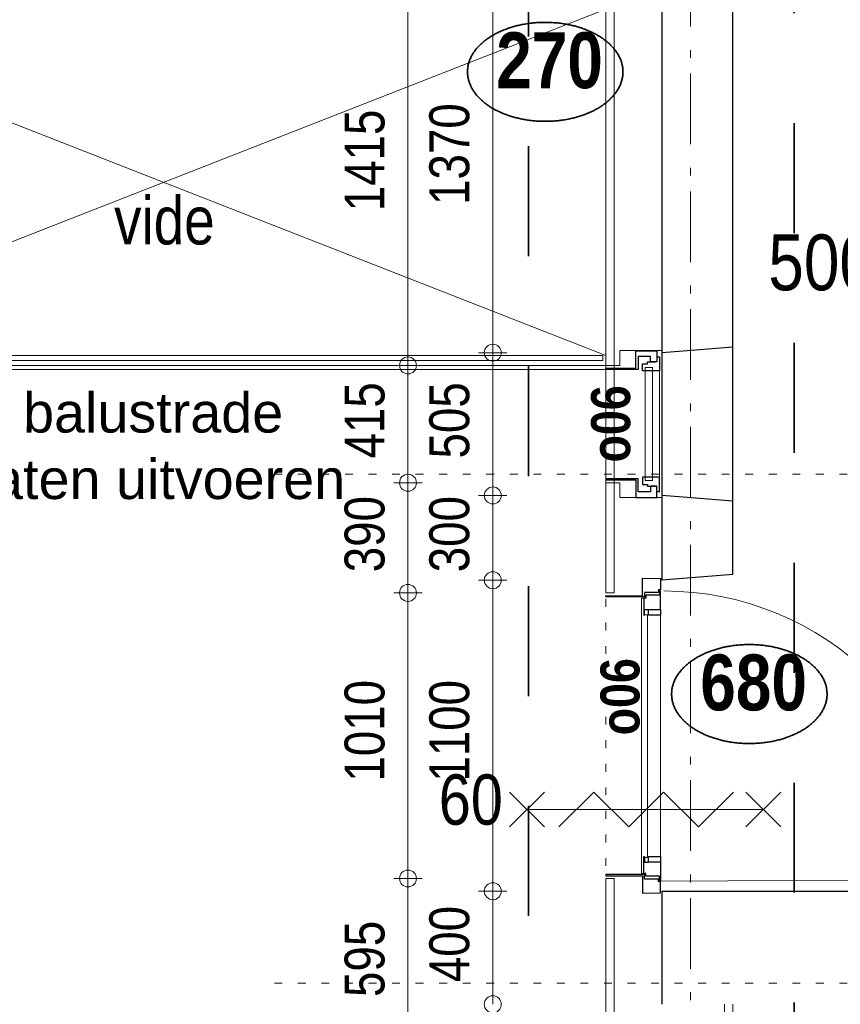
# Model space of a CAD drawing. Header units: millimetres. Extents: x 18442 to 242186, y -49554 to 63508.
# Tile 141 of 175: x 214562 to 217466, y -1673 to 1810. Entities that reach past the tile are written whole.
import ezdxf
from ezdxf.enums import TextEntityAlignment as Align

# ---------------------------------------------------------------- set-up
doc = ezdxf.new("R2010")
doc.units = ezdxf.units.MM
doc.header["$LTSCALE"] = 400
doc.header["$PDMODE"] = 1
doc.header["$PDSIZE"] = 15
for name, pattern in [('STYLE_01', [0.416641, 0.208282, -0.208359]), ('STYLE_05', [0.208282, 0.069427, -0.138855]), ('STYLE_06', [1.041641, 0.625, -0.208282, 0.069427, -0.138931]), ('STYLE_22', [1.944444, 0.972222, -0.972222])]:
    doc.linetypes.add(name, pattern=pattern)
for name, color, linetype, lineweight in [('1800_GRID', 9, 'STYLE_01', 9), ('BA-Brandveiligheid', 7, 'Continuous', 15), ('Binnenkozijnen', 140, 'Continuous', 15), ('Buitenkozijnen', 140, 'Continuous', 15), ('Detailaanduiding', 5, 'Continuous', 70), ('Dimension-Buitengevel', 92, 'Continuous', 25), ('Fragmentaanduiding', 1, 'STYLE_22', 35), ('Kozijnmerken', 43, 'Continuous', 9), ('mat-beton (ihwg)', 5, 'Continuous', 25), ('mat-glas-hor', 140, 'Continuous', 15), ('mat-multiplex-hor', 140, 'Continuous', 15), ('mat-naaldhout', 140, 'Continuous', 15), ('None', 7, 'Continuous', 9), ('Tekst', 140, 'Continuous', 15)]:
    doc.layers.add(name, color=color, linetype=linetype, lineweight=lineweight)
doc.layers.get('Kozijnmerken').off()
doc.styles.add('Abadi MT Condensed Light', font='txt', dxfattribs={"height": 176.388889})
doc.styles.add('Arial', font='arial.ttf', dxfattribs={"height": 176.388889})
doc.styles.add('Arial Narrow', font='ARIALN.TTF', dxfattribs={"height": 211.666667})
doc.styles.add('Arial Narrow (bold)', font='ARIALNB.TTF', dxfattribs={"height": 172.861111})
doc.styles.get("Standard").update_dxf_attribs({"font": 'arial.ttf'})

# ---------------------------------------------------------------- blocks, each defined once
blk = doc.blocks.new('060min zelfsluitend X')
at = {"layer": 'BA-Brandveiligheid', "color": 7, "linetype": 'Continuous', "lineweight": 15}
for p, q in [((-480.2, 61.7), (-356.7, -61.7)), ((-480.2, -61.7), (-356.7, 61.7)), ((480.2, 61.7), (356.7, -61.7)), ((480.2, -61.7), (356.7, 61.7))]:
    blk.add_line(p, q, dxfattribs=at)
at = {"layer": 'None', "color": 7, "linetype": 'Continuous', "lineweight": 15}
for p, q in [((-305.3, -61.7), (-181.8, 61.7)), ((-58.3, -61.7), (-181.8, 61.7)), ((-58.3, -61.7), (65.2, 61.7)), ((188.6, -61.7), (65.2, 61.7)), ((188.6, -61.7), (312.1, 61.7)), ((-418.5, 0), (418.5, 0))]:
    blk.add_line(p, q, dxfattribs=at)
at = {"layer": 'BA-Brandveiligheid', "color": 43, "insert": (-730.2, 124.2), "char_height": 177.8, "attachment_point": 1, "style": 'Arial Narrow'}
blk.add_mtext('60', dxfattribs=at)
blk = doc.blocks.new('*U1403')
at = {"layer": '1800_GRID', "color": 8, "linetype": 'Continuous', "lineweight": 5}
for p in [(37691.1, 7470.3), (37691.1, 6950.3), (37691.1, 6910.3), (37691.1, 6230.2), (37691.1, 6190.2), (37691.1, 5670.2)]:
    blk.add_point(p, dxfattribs=at)
at = {"layer": 'Buitenkozijnen', "color": 92, "linetype": 'Continuous', "lineweight": 25}
for p, q in [((37691.1, 6900), (37441.1, 6880)), ((37691.1, 6355), (37441.1, 6375))]:
    blk.add_line(p, q, dxfattribs=at)
at = {"layer": 'Buitenkozijnen', "color": 43, "linetype": 'Continuous', "lineweight": 9}
blk.add_lwpolyline([(37291.1, 6367.5), (37291.1, 6420), (37241.1, 6420), (37241.1, 6835), (37291.1, 6835), (37291.1, 6887.5), (37441.1, 6887.5), (37441.1, 6880), (37691.1, 6900), (37691.1, 6355), (37441.1, 6375), (37441.1, 6367.5)], close=True, dxfattribs=at)
at = {"layer": 'None', "color": 8, "linetype": 'Continuous', "lineweight": 5}
blk.add_line((37431.1, 6815.8), (37431.1, 6439.3), dxfattribs=at)
at = {"layer": 'None', "color": 92, "linetype": 'Continuous', "lineweight": 25}
for points in [[(37421.1, 6886.8), (37421.1, 6847.8), (37399.4, 6847.8), (37399.4, 6866.8), (37356.1, 6866.8), (37356.1, 6821), (37241.1, 6821), (37241.1, 6825), (37347.1, 6825), (37347.1, 6886.8), (37366.1, 6886.8), (37366.1, 6886.8)], [(37421.1, 6368.3), (37421.1, 6407.3), (37399.4, 6407.3), (37399.4, 6388.3), (37356.1, 6388.3), (37356.1, 6434), (37241.1, 6434), (37241.1, 6430), (37347.1, 6430), (37347.1, 6368.3), (37366.1, 6368.3), (37366.1, 6368.3)]]:
    blk.add_lwpolyline(points, close=True, dxfattribs=at)
for points in [[(37421.1, 6865.8), (37431.1, 6865.8), (37431.1, 6815.8), (37371.1, 6815.8), (37371.1, 6840.9), (37389.2, 6840.9), (37389.2, 6847.8), (37416.4, 6847.8)], [(37421.1, 6389.3), (37431.1, 6389.3), (37431.1, 6439.3), (37371.1, 6439.3), (37371.1, 6414.1), (37389.2, 6414.1), (37389.2, 6407.3), (37416.4, 6407.3)]]:
    blk.add_lwpolyline(points, dxfattribs=at)
at = {"layer": 'None', "color": 140, "linetype": 'Continuous', "lineweight": 15}
blk.add_lwpolyline([(37406.9, 6827.5), (37406.9, 6427.5), (37380.5, 6427.5), (37380.5, 6827.5)], close=True, dxfattribs=at)
blk = doc.blocks.new('*U1404')
at = {"layer": 'Binnenkozijnen', "color": 92, "linetype": 'Continuous', "lineweight": 25}
for points in [[(37434.6, 5972.1), (37435.1, 5972.1), (37435.1, 6037), (37431.4, 6037), (37431.4, 6022.1), (37382.6, 6022.1), (37382.6, 6012.1), (37375.1, 6012.1), (37375.1, 5952.1), (37378.6, 5952.1), (37378.6, 5972.1), (37392.6, 5972.1)], [(37434.6, 5078), (37435.1, 5078), (37435.1, 5013), (37431.4, 5013), (37431.4, 5028), (37382.6, 5028), (37382.6, 5038), (37375.1, 5038), (37375.1, 5098), (37378.6, 5098), (37378.6, 5078), (37392.6, 5078)]]:
    blk.add_lwpolyline(points, dxfattribs=at)
for points in [[(37392.6, 5972.1), (37434.6, 5972.1), (37434.6, 5952.1), (37392.6, 5952.1)], [(37392.6, 5098), (37434.6, 5098), (37434.6, 5078), (37392.6, 5078)]]:
    blk.add_lwpolyline(points, close=True, dxfattribs=at)
at = {"layer": 'None', "color": 8, "linetype": 'Continuous', "lineweight": 5}
blk.add_line((37434.6, 5952.1), (37434.6, 5098), dxfattribs=at)
at = {"layer": 'None', "color": 43, "linetype": 'Continuous', "lineweight": 9}
blk.add_line((37434.6, 5010.6), (38493.8, 5015.9), dxfattribs=at)
at = {"layer": 'None', "color": 92, "linetype": 'Continuous', "lineweight": 25}
for points in [[(37435.1, 6081.1), (37435.1, 6041.1), (37427.6, 6042.1), (37427.6, 6032.1), (37378.6, 6032.1), (37378.6, 6016.1), (37241.1, 6016.1), (37241.1, 6020.1), (37371.1, 6020.1), (37371.1, 6066.1), (37371.1, 6066.1), (37371.1, 6082.1)], [(37435.1, 4969), (37435.1, 5009), (37427.6, 5008), (37427.6, 5018), (37378.6, 5018), (37378.6, 5034), (37241.1, 5034), (37241.1, 5030), (37371.1, 5030), (37371.1, 4984), (37371.1, 4984), (37371.1, 4968)]]:
    blk.add_lwpolyline(points, close=True, dxfattribs=at)
at = {"layer": 'None', "color": 140, "linetype": 'Continuous', "lineweight": 15}
blk.add_lwpolyline([(37388.1, 5094.7), (37388.1, 5952.9), (37375.1, 5952.9), (37375.1, 6012.1), (37367.1, 6012.1), (37367.1, 5038), (37375.1, 5038), (37375.1, 5094.7)], close=True, dxfattribs=at)
at = {"layer": 'None', "color": 43, "linetype": 'Continuous', "lineweight": 9}
blk.add_arc((37446.1, 4989), 1048.1, 1.4703, 90, dxfattribs=at)
blk = doc.blocks.new('*U1405')
at = {"layer": 'mat-naaldhout', "color": 92, "lineweight": 25}
blk.add_line((37691.1, 6095), (37441.1, 6075), dxfattribs=at)
at = {"layer": 'Binnenkozijnen', "color": 7}
blk.add_blockref('*U1403', (0, 0), dxfattribs=at)
at = {"layer": 'None', "color": 7}
blk.add_blockref('*U1404', (0, 0), dxfattribs=at)
blk = doc.blocks.new('*U1844')
at = {"layer": 'mat-glas-hor', "lineweight": 15}
blk.add_lwpolyline([(34121.1, 6870), (37231.1, 6870), (37231.1, 6852), (34121.1, 6852)], close=True, dxfattribs=at)
at = {"layer": 'None', "color": 43, "linetype": 'Continuous', "lineweight": 9}
blk.add_line((34111.1, 6835), (37241.1, 6835), dxfattribs=at)
at = {"layer": 'None', "color": 8, "linetype": 'Continuous', "lineweight": 5}
blk.add_line((34111.1, 6820), (37241.1, 6821), dxfattribs=at)
blk = doc.blocks.new('*U1874')
at = {"layer": 'Dimension-Buitengevel', "color": 43, "insert": (36616.7, 7402.7), "char_height": 141.11, "attachment_point": 1, "rotation": 90, "style": 'Abadi MT Condensed Light'}
blk.add_mtext('1370', dxfattribs=at)
blk = doc.blocks.new('*U1875')
at = {"layer": 'Dimension-Buitengevel', "color": 43, "insert": (36616.7, 6505.8), "char_height": 141.11, "attachment_point": 1, "rotation": 90, "style": 'Abadi MT Condensed Light'}
blk.add_mtext('505', dxfattribs=at)
blk = doc.blocks.new('*U1876')
at = {"layer": 'Dimension-Buitengevel', "color": 43, "insert": (36616.7, 6103.3), "char_height": 141.11, "attachment_point": 1, "rotation": 90, "style": 'Abadi MT Condensed Light'}
blk.add_mtext('300', dxfattribs=at)
blk = doc.blocks.new('*U1877')
at = {"layer": 'Dimension-Buitengevel', "color": 43, "insert": (36616.7, 5362.7), "char_height": 141.11, "attachment_point": 1, "rotation": 90, "style": 'Abadi MT Condensed Light'}
blk.add_mtext('1100', dxfattribs=at)
blk = doc.blocks.new('*U1878')
at = {"layer": 'Dimension-Buitengevel', "color": 43, "insert": (36616.7, 4653.3), "char_height": 141.11, "attachment_point": 1, "rotation": 90, "style": 'Abadi MT Condensed Light'}
blk.add_mtext('400', dxfattribs=at)
blk = doc.blocks.new('*U1880')
at = {"layer": 'Dimension-Buitengevel', "color": 140, "insert": (36316.7, 7380.2), "char_height": 141.11, "attachment_point": 1, "rotation": 90, "style": 'Abadi MT Condensed Light'}
blk.add_mtext('1415', dxfattribs=at)
blk = doc.blocks.new('*U1881')
at = {"layer": 'Dimension-Buitengevel', "color": 140, "insert": (36316.7, 6505.8), "char_height": 141.11, "attachment_point": 1, "rotation": 90, "style": 'Abadi MT Condensed Light'}
blk.add_mtext('415', dxfattribs=at)
blk = doc.blocks.new('*U1882')
at = {"layer": 'Dimension-Buitengevel', "color": 140, "insert": (36316.7, 6103.3), "char_height": 141.11, "attachment_point": 1, "rotation": 90, "style": 'Abadi MT Condensed Light'}
blk.add_mtext('390', dxfattribs=at)
blk = doc.blocks.new('*U1883')
at = {"layer": 'Dimension-Buitengevel', "color": 140, "insert": (36316.7, 5362.7), "char_height": 141.11, "attachment_point": 1, "rotation": 90, "style": 'Abadi MT Condensed Light'}
blk.add_mtext('1010', dxfattribs=at)
blk = doc.blocks.new('*U1884')
at = {"layer": 'Dimension-Buitengevel', "color": 140, "insert": (36316.7, 4600.8), "char_height": 141.11, "attachment_point": 1, "rotation": 90, "style": 'Abadi MT Condensed Light'}
blk.add_mtext('595', dxfattribs=at)
blk = doc.blocks.new('Detail')
at = {"layer": 'Detailaanduiding', "color": 1, "linetype": 'Continuous', "lineweight": 35}
blk.add_open_spline([(-134.1, 153.9), (-70.3, 177.4), (77, 177.4), (140.9, 153.9), (204.7, 130.5), (241.5, 89.9), (278.4, 49.3), (278.4, 2.4), (278.4, -44.5), (241.5, -85.1), (204.7, -125.7), (140.9, -149.2), (77, -172.6), (-70.3, -172.6), (-134.1, -149.2), (-198, -125.7), (-234.8, -85.1), (-271.6, -44.5), (-271.6, 2.4), (-271.6, 49.3), (-234.8, 89.9), (-198, 130.5), (-134.1, 153.9)], degree=2, knots=[0, 0, 0, 0.097932, 0.195864, 0.195864, 0.280023, 0.280023, 0.347931, 0.347931, 0.415846, 0.415846, 0.5, 0.5, 0.597932, 0.695864, 0.695864, 0.780023, 0.780023, 0.847931, 0.847931, 0.915846, 0.915846, 1, 1, 1], dxfattribs=at)
at = {"layer": 'Detailaanduiding', "style": 'Arial Narrow (bold)'}
blk.add_attdef('Detail', text='', height=197.6, dxfattribs=at).set_placement((-170.2, 142.2), align=Align.TOP_LEFT)
at = {"layer": 'None', "color": 0, "flags": 1}
blk.add_attdef('Fragment', (-271.6, -528.2), '', height=197.6, dxfattribs=at)
blk = doc.blocks.new('Kozijnmerk 50')
at = {"layer": 'None', "color": 43, "style": 'Arial Narrow (bold)'}
blk.add_attdef('merk', text='', height=138.3, dxfattribs=at).set_placement((0, 0), align=Align.MIDDLE_CENTER)
blk = doc.blocks.new('*U2101')
at = {"layer": 'mat-multiplex-hor', "lineweight": 15}
for p, q in [((37241.1, 5020), (37241.1, 4425)), ((37241.1, 5020), (37271.1, 5020)), ((37271.1, 5020), (37271.1, 4455)), ((37661.1, 4575), (37661.1, 4455)), ((37691.1, 4575), (37691.1, 4425)), ((37241.1, 4425), (37691.1, 4425)), ((37271.1, 4455), (37661.1, 4455))]:
    blk.add_line(p, q, dxfattribs=at)
at = {"layer": 'Detailaanduiding', "color": 7}
blk.add_blockref('Detail', (37745.6, 5670.1), dxfattribs=at).add_auto_attribs({'Detail': '680'})
at = {"layer": 'Kozijnmerken', "color": 7, "rotation": 90}
for p in [(37258.2, 6628.2), (37291.2, 5663)]:
    blk.add_blockref('Kozijnmerk 50', p, dxfattribs=at).add_auto_attribs({'merk': 'o06'})
blk = doc.blocks.new('*U2414')
at = {"layer": '1800_GRID', "color": 43, "linetype": 'STYLE_05', "lineweight": 9}
for p, q in [((37241.1, 42249.8), (37241.1, 1249.8)), ((52842, 6450), (36042, 6450)), ((52842, 4650), (36042, 4650))]:
    blk.add_line(p, q, dxfattribs=at)
at = {"layer": '1800_GRID', "color": 43, "linetype": 'Continuous', "lineweight": 5}
for p in [(36042, 4650), (37291.1, 4650)]:
    blk.add_point(p, dxfattribs=at)

msp = doc.modelspace()

# ---------------------------------------------------------------- linework, layer by layer
at = {"layer": 'Dimension-Buitengevel', "color": 140, "linetype": 'Continuous', "lineweight": 15}
for p, q in [((215935.7849, 2001.61885), (215935.7849, 586.61885)), ((215935.7849, 586.61885), (215935.7849, 636.61885)), ((215935.7849, 586.61885), (215935.7849, 636.61885)), ((215985.7849, 586.61885), (215885.7849, 586.61885)), ((215985.7849, 586.61885), (215885.7849, 586.61885)), ((215935.7849, 171.66785), (215935.7849, 586.61885)), ((215985.7849, 171.66785), (215885.7849, 171.66785)), ((215985.7849, 171.66785), (215885.7849, 171.66785)), ((215935.7849, 121.66785), (215935.7849, 171.66785)), ((215935.7849, 121.66785), (215935.7849, 171.66785)), ((215935.7849, 171.66785), (215935.7849, -218.33215)), ((215935.7849, -218.33215), (215935.7849, -168.33215)), ((215935.7849, -218.33215), (215935.7849, -168.33215)), ((215985.7849, -218.33215), (215885.7849, -218.33215)), ((215985.7849, -218.33215), (215885.7849, -218.33215)), ((215935.7849, -1228.38102), (215935.7849, -218.33215)), ((215985.7849, -1228.38102), (215885.7849, -1228.38102)), ((215985.7849, -1228.38102), (215885.7849, -1228.38102)), ((215935.7849, -1278.38102), (215935.7849, -1228.38102)), ((215935.7849, -1278.38102), (215935.7849, -1228.38102)), ((215935.7849, -1228.38102), (215935.7849, -1823.38115))]:
    msp.add_line(p, q, dxfattribs=at)
at = {"layer": 'Dimension-Buitengevel', "color": 43, "linetype": 'Continuous', "lineweight": 9}
for p, q in [((216235.7849, 631.61885), (216235.7849, 2001.61885)), ((216285.7849, 631.61885), (216185.7849, 631.61885)), ((216285.7849, 631.61885), (216185.7849, 631.61885)), ((216235.7849, 581.61885), (216235.7849, 631.61885)), ((216235.7849, 581.61885), (216235.7849, 631.61885)), ((216235.7849, 631.61885), (216235.7849, 126.66785)), ((216235.7849, 126.66785), (216235.7849, 176.66785)), ((216235.7849, 126.66785), (216235.7849, 176.66785)), ((216285.7849, 126.66785), (216185.7849, 126.66785)), ((216285.7849, 126.66785), (216185.7849, 126.66785)), ((216235.7849, -173.38115), (216235.7849, 126.66785)), ((216285.7849, -173.38115), (216185.7849, -173.38115)), ((216285.7849, -173.38115), (216185.7849, -173.38115)), ((216235.7849, -223.38115), (216235.7849, -173.38115)), ((216235.7849, -223.38115), (216235.7849, -173.38115)), ((216235.7849, -173.38115), (216235.7849, -1273.38115)), ((216235.7849, -1273.38115), (216235.7849, -1223.38115)), ((216235.7849, -1273.38115), (216235.7849, -1223.38115)), ((216285.7849, -1273.38115), (216185.7849, -1273.38115)), ((216285.7849, -1273.38115), (216185.7849, -1273.38115)), ((216235.7849, -1673.38115), (216235.7849, -1273.38115))]:
    msp.add_line(p, q, dxfattribs=at)
at = {"layer": 'Dimension-Buitengevel', "color": 43, "lineweight": 9}
for centre in [(216235.7849, 631.61885), (216235.7849, 631.61885), (216235.7849, 126.66785), (216235.7849, 126.66785), (216235.7849, -173.38115), (216235.7849, -173.38115), (216235.7849, -1273.38115), (216235.7849, -1273.38115), (216235.7849, -1673.38115), (216235.7849, -1673.38115)]:
    msp.add_circle(centre, 29.99817, dxfattribs=at)
at = {"layer": 'Dimension-Buitengevel', "color": 140, "lineweight": 15}
for centre in [(215935.7849, 586.61885), (215935.7849, 586.61885), (215935.7849, 171.66785), (215935.7849, 171.66785), (215935.7849, -218.33215), (215935.7849, -218.33215), (215935.7849, -1228.38102), (215935.7849, -1228.38102)]:
    msp.add_circle(centre, 29.99817, dxfattribs=at)
at = {"layer": 'Fragmentaanduiding', "lineweight": 35}
for points in [[(216361.7849, 4181.61885), (220547.24271, 4181.61885), (220547.24271, -2138.38115), (216361.7849, -2138.38115)], [(208221.7849, 2221.61885), (217301.7849, 2221.61885), (217301.7849, -2138.38115), (208221.7849, -2138.38115)]]:
    msp.add_lwpolyline(points, close=True, dxfattribs=at)
at = {"layer": 'mat-beton (ihwg)', "lineweight": 25}
for p, q in [((216835.82553, -173.38115), (216835.82553, 34651.61885)), ((217085.82553, -153.38115), (217085.82553, 3731.61904))]:
    msp.add_line(p, q, dxfattribs=at)
at = {"layer": 'mat-beton (ihwg)', "color": 92, "lineweight": 25}
for p, q in [((216835.82553, -1273.38115), (222045.82553, -1273.38115)), ((216835.82553, -1673.38115), (216835.82553, -1273.38115))]:
    msp.add_line(p, q, dxfattribs=at)
at = {"layer": 'mat-multiplex-hor', "lineweight": 15}
for p, q in [((216635.78505, -218.33215), (216635.78505, 2001.61885)), ((216665.78505, -218.33215), (216665.78505, 2001.61885)), ((216665.78505, -218.33215), (216635.78505, -218.33215))]:
    msp.add_line(p, q, dxfattribs=at)
at = {"layer": 'None', "color": 43, "linetype": 'STYLE_06', "lineweight": 9}
msp.add_line((216935.7849, 36201.40601), (216935.7849, -4998.54115), dxfattribs=at)
at = {"layer": 'None', "color": 8, "linetype": 'Continuous', "lineweight": 5}
for p, q in [((213505.78466, 621.61439), (216635.78466, 1846.61885)), ((216635.78505, 621.61408), (213505.78505, 1846.61885))]:
    msp.add_line(p, q, dxfattribs=at)

# ---------------------------------------------------------------- block references
at = {"layer": '1800_GRID', "color": 7}
msp.add_blockref('*U2414', (179394.72553, -6248.38115), dxfattribs=at)
at = {"layer": 'Detailaanduiding', "color": 7}
msp.add_blockref('Detail', (216418.09466, 1622.62821), dxfattribs=at).add_auto_attribs({'Detail': '270'})
at = {"layer": 'Dimension-Buitengevel', "color": 7}
for name in ['*U1874', '*U1880', '*U1881', '*U1875', '*U1882', '*U1876', '*U1883', '*U1877', '*U1878', '*U1884']:
    msp.add_blockref(name, (179394.72553, -6248.38115), dxfattribs=at)
at = {"layer": 'None', "color": 7}
for name, p in [('*U1844', (179394.72553, -6248.38115)), ('*U1405', (179394.72553, -6248.38115)), ('*U2101', (179394.72553, -6248.38115)), ('060min zelfsluitend X', (216775.17674, -984.36111))]:
    msp.add_blockref(name, p, dxfattribs=at)

# ---------------------------------------------------------------- texts
at = {"layer": 'Tekst', "color": 0, "insert": (215073.83428, 1183.854), "char_height": 169.333333, "attachment_point": 2, "style": 'Arial Narrow'}
msp.add_mtext('vide', dxfattribs=at)
at = {"layer": 'Tekst', "color": 7, "insert": (217210.7849, 1049.75774), "char_height": 197.5555556, "attachment_point": 1, "style": 'Arial Narrow'}
msp.add_mtext('500 {\\C7;÷}', dxfattribs=at)
at = {"layer": 'Tekst', "color": 43, "insert": (213938.24651, 490.23433), "char_height": 141.1111111, "attachment_point": 1, "style": 'Arial'}
msp.add_mtext('glazen balustrade\\Pin 3 platen uitvoeren', dxfattribs=at)

doc.saveas('drawing.dxf')
